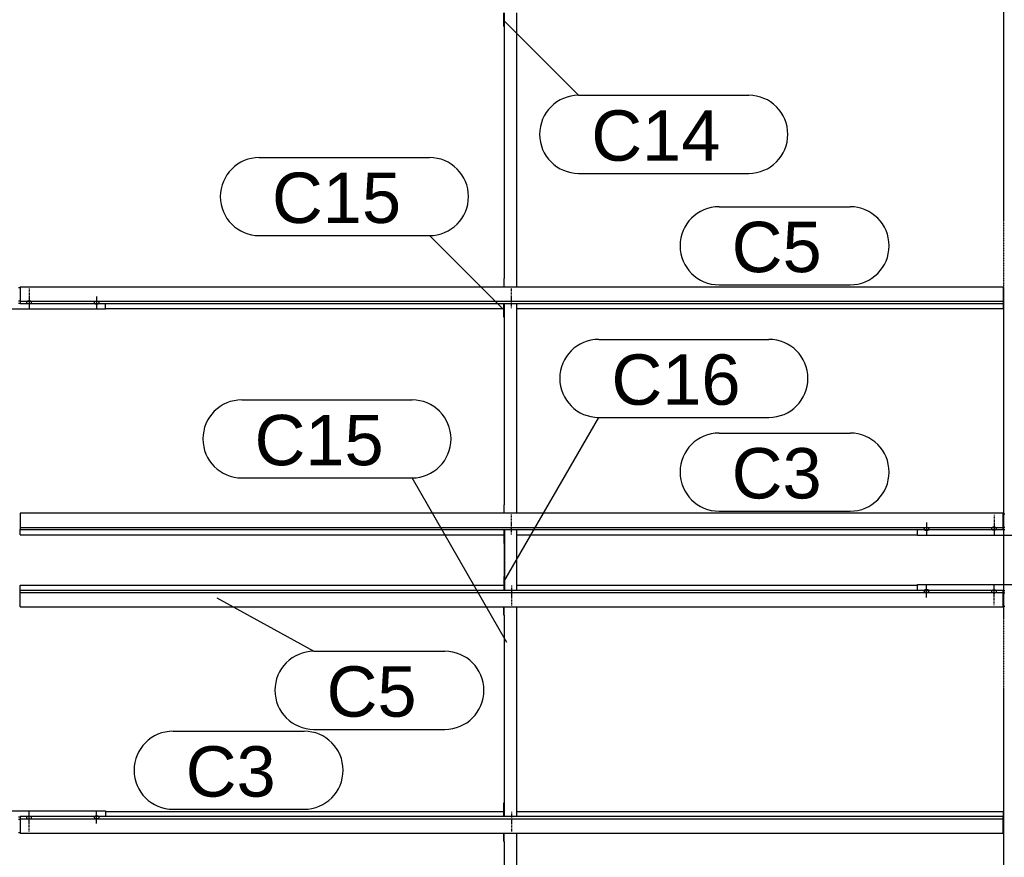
# Model space of a CAD drawing. Header units: millimetres. Extents: x -4888 to 73862, y -29046 to 15504.
# Tile 67 of 111: x 35001 to 38501, y 4238 to 7215. Entities that reach past the tile are written whole.
import ezdxf

# ---------------------------------------------------------------- set-up
doc = ezdxf.new("R2010")
doc.units = ezdxf.units.MM
doc.linetypes.add('DXK_LINE_DOT2', pattern=[3.9198, 1.9599, -1.9599])
doc.linetypes.add('DXK_LINE_DOT3', pattern=[5.9187, 2.979, -0.9799, 0.9799, -0.9799])
doc.styles.add('Arial', font='ARIAL.TTF', dxfattribs={"height": 0.2})

# ---------------------------------------------------------------- blocks, each defined once
blk = doc.blocks.new('Part-1953139-18620 - 1282')
at = {"color": 3, "linetype": 'Continuous'}
for p, q in [((36722, 7190.7), (36722, 7240.1)), ((36724, 7240.1), (36724, 6295)), ((36769, 6265.5), (36769, 7240.1)), ((36724, 7190.7), (36722, 7190.7)), ((36724, 6295), (36722, 6295)), ((36722, 6295), (36722, 6265.5)), ((36724, 6265.5), (36724, 6295))]:
    blk.add_line(p, q, dxfattribs=at)
blk = doc.blocks.new('GridLine-1953139-4952 - 1282')
at = {"color": 174, "linetype": 'DXK_LINE_DOT3'}
blk.add_line((38500, -1750), (38500, 12340), dxfattribs=at)
blk = doc.blocks.new('Bolt-1953139-17755 - 1282')
at = {"color": 5, "linetype": 'Continuous'}
for p, q in [((35035, 6230.6), (35035, 6188.3)), ((35026.2, 6211.8), (35026, 6211.3)), ((35026, 6211.3), (35026, 6210.9)), ((35026, 6210.9), (35026, 6210.4)), ((35026, 6210.4), (35026.2, 6209.9)), ((35026.4, 6212.3), (35026.2, 6211.8)), ((35026.2, 6209.9), (35026.4, 6209.5)), ((35026.7, 6212.7), (35026.4, 6212.3)), ((35026.4, 6209.5), (35026.7, 6209)), ((35027.1, 6213.1), (35026.7, 6212.7)), ((35026.7, 6209), (35027.1, 6208.6)), ((35027.5, 6213.5), (35027.1, 6213.1)), ((35027.1, 6208.6), (35027.5, 6208.2)), ((35028, 6213.9), (35027.5, 6213.5)), ((35027.5, 6208.2), (35028, 6207.8)), ((35028.6, 6214.3), (35028, 6213.9)), ((35028, 6207.8), (35028.6, 6207.5)), ((35029.3, 6214.6), (35028.6, 6214.3)), ((35028.6, 6207.5), (35029.3, 6207.2)), ((35030, 6214.9), (35029.3, 6214.6)), ((35029.3, 6207.2), (35030, 6206.9)), ((35030.8, 6215.1), (35030, 6214.9)), ((35030, 6206.9), (35030.8, 6206.7)), ((35031.6, 6215.3), (35030.8, 6215.1)), ((35030.8, 6206.7), (35031.6, 6206.4)), ((35032.4, 6215.5), (35031.6, 6215.3)), ((35031.6, 6206.4), (35032.4, 6206.3)), ((35033.2, 6215.6), (35032.4, 6215.5)), ((35032.4, 6206.3), (35033.2, 6206.2)), ((35034.1, 6215.6), (35033.2, 6215.6)), ((35033.2, 6206.2), (35034.1, 6206.1)), ((35035, 6215.7), (35034.1, 6215.6)), ((35034.1, 6206.1), (35035, 6206.1)), ((35035.9, 6215.6), (35035, 6215.7)), ((35035, 6206.1), (35035.9, 6206.1)), ((35036.8, 6215.6), (35035.9, 6215.6)), ((35035.9, 6206.1), (35036.8, 6206.2)), ((35037.6, 6215.5), (35036.8, 6215.6)), ((35036.8, 6206.2), (35037.6, 6206.3)), ((35038.4, 6215.3), (35037.6, 6215.5)), ((35037.6, 6206.3), (35038.4, 6206.4)), ((35039.2, 6215.1), (35038.4, 6215.3)), ((35038.4, 6206.4), (35039.2, 6206.7)), ((35040, 6214.9), (35039.2, 6215.1)), ((35039.2, 6206.7), (35040, 6206.9)), ((35040.7, 6214.6), (35040, 6214.9)), ((35040, 6206.9), (35040.7, 6207.2)), ((35041.4, 6214.3), (35040.7, 6214.6)), ((35040.7, 6207.2), (35041.4, 6207.5)), ((35042, 6213.9), (35041.4, 6214.3)), ((35041.4, 6207.5), (35042, 6207.8)), ((35042.5, 6213.5), (35042, 6213.9)), ((35042, 6207.8), (35042.5, 6208.2)), ((35042.9, 6213.1), (35042.5, 6213.5)), ((35042.5, 6208.2), (35042.9, 6208.6)), ((35043.3, 6212.7), (35042.9, 6213.1)), ((35042.9, 6208.6), (35043.3, 6209)), ((35043.6, 6212.3), (35043.3, 6212.7)), ((35043.3, 6209), (35043.6, 6209.5)), ((35043.8, 6211.8), (35043.6, 6212.3)), ((35043.6, 6209.5), (35043.8, 6209.9)), ((35044, 6211.3), (35043.8, 6211.8)), ((35043.8, 6209.9), (35044, 6210.4)), ((35044, 6210.9), (35044, 6211.3)), ((35044, 6210.4), (35044, 6210.9))]:
    blk.add_line(p, q, dxfattribs=at)
blk = doc.blocks.new('Part-1953139-17563 - 1282')
at = {"color": 3, "linetype": 'Continuous'}
for p, q in [((38497, 5458.8), (38503, 5458.8)), ((38193, 5381.8), (38193, 5402.9)), ((38497, 5412.2), (38503, 5412.2)), ((38497, 5403.7), (38503, 5403.7)), ((38807, 5381.8), (38807, 5402.9)), ((38807, 5381.8), (38193, 5381.8))]:
    blk.add_line(p, q, dxfattribs=at)
blk = doc.blocks.new('Part-1953139-17149 - 1282')
at = {"color": 3, "linetype": 'Continuous'}
for p, q in [((38497, 5461.2), (35003, 5461.2)), ((35003, 5461.2), (35003, 5402.9)), ((38497, 5402.9), (38497, 5461.2)), ((35003, 5410.4), (38497, 5410.4)), ((35003, 5402.9), (38497, 5402.9)), ((35003, 5384.2), (35003, 5402.9)), ((35003, 5384.2), (36722, 5384.2)), ((36769, 5384.2), (38193, 5384.2))]:
    blk.add_line(p, q, dxfattribs=at)
blk = doc.blocks.new('Bolt-1953139-18621 - 1282')
at = {"color": 5, "linetype": 'DXK_LINE_DOT2'}
blk.add_line((36750, 6220.2), (36750, 6262.5), dxfattribs=at)
blk = doc.blocks.new('Bolt-1953139-17567 - 1282')
at = {"color": 5, "linetype": 'DXK_LINE_DOT2'}
blk.add_line((38465, 5456.1), (38465, 5413.8), dxfattribs=at)
blk = doc.blocks.new('Part-1953139-17148 - 1282')
at = {"color": 3, "linetype": 'Continuous'}
for p, q in [((35003, 6265.5), (38497, 6265.5)), ((35003, 6265.5), (35003, 6207.2)), ((38497, 6265.5), (38497, 6207.2)), ((35003, 6214.7), (38497, 6214.7)), ((35003, 6207.2), (38497, 6207.2)), ((38497, 6207.2), (38497, 6188.5)), ((35307, 6188.5), (36722, 6188.5)), ((36769, 6188.5), (38497, 6188.5))]:
    blk.add_line(p, q, dxfattribs=at)
blk = doc.blocks.new('Bolt-1953139-18015 - 1282')
at = {"color": 5, "linetype": 'DXK_LINE_DOT2'}
blk.add_line((38465, 5133.9), (38465, 5176.2), dxfattribs=at)
blk = doc.blocks.new('Part-1953139-17141 - 1282')
at = {"color": 3, "linetype": 'Continuous'}
for p, q in [((35003, 4382.8), (35003, 4324.5)), ((38497, 4382.8), (35003, 4382.8)), ((35003, 4375.3), (38497, 4375.3)), ((35307, 4401.5), (36722, 4401.5)), ((36769, 4401.5), (38497, 4401.5)), ((38497, 4401.5), (38497, 4382.8)), ((38497, 4324.5), (38497, 4382.8)), ((35003, 4324.5), (38497, 4324.5))]:
    blk.add_line(p, q, dxfattribs=at)
blk = doc.blocks.new('Part-1953139-17142 - 1282')
at = {"color": 3, "linetype": 'Continuous'}
for p, q in [((35003, 5187.1), (35003, 5205.8)), ((35003, 5205.8), (36722, 5205.8)), ((35003, 5128.8), (35003, 5187.1)), ((38497, 5187.1), (35003, 5187.1)), ((36769, 5205.8), (38193, 5205.8)), ((38497, 5128.8), (38497, 5187.1)), ((35003, 5179.6), (38497, 5179.6)), ((35003, 5128.8), (38497, 5128.8))]:
    blk.add_line(p, q, dxfattribs=at)
blk = doc.blocks.new('Bolt-1953139-17566 - 1282')
at = {"color": 5, "linetype": 'Continuous'}
for p, q in [((38465, 5426.3), (38465, 5384)), ((38456.2, 5407.5), (38456, 5407.1)), ((38456, 5407.1), (38456, 5406.6)), ((38456, 5406.6), (38456, 5406.1)), ((38456, 5406.1), (38456.2, 5405.7)), ((38456.4, 5408), (38456.2, 5407.5)), ((38456.2, 5405.7), (38456.4, 5405.2)), ((38456.7, 5408.4), (38456.4, 5408)), ((38456.4, 5405.2), (38456.7, 5404.8)), ((38457.1, 5408.9), (38456.7, 5408.4)), ((38456.7, 5404.8), (38457.1, 5404.3)), ((38457.5, 5409.3), (38457.1, 5408.9)), ((38457.1, 5404.3), (38457.5, 5403.9)), ((38458, 5409.6), (38457.5, 5409.3)), ((38457.5, 5403.9), (38458, 5403.6)), ((38458.6, 5410), (38458, 5409.6)), ((38458, 5403.6), (38458.6, 5403.2)), ((38459.3, 5410.3), (38458.6, 5410)), ((38458.6, 5403.2), (38459.3, 5402.9)), ((38460, 5410.6), (38459.3, 5410.3)), ((38459.3, 5402.9), (38460, 5402.6)), ((38460.8, 5410.8), (38460, 5410.6)), ((38460, 5402.6), (38460.8, 5402.4)), ((38461.6, 5411), (38460.8, 5410.8)), ((38460.8, 5402.4), (38461.6, 5402.2)), ((38462.4, 5411.2), (38461.6, 5411)), ((38461.6, 5402.2), (38462.4, 5402)), ((38463.2, 5411.3), (38462.4, 5411.2)), ((38462.4, 5402), (38463.2, 5401.9)), ((38464.1, 5411.4), (38463.2, 5411.3)), ((38463.2, 5401.9), (38464.1, 5401.8)), ((38465, 5411.4), (38464.1, 5411.4)), ((38464.1, 5401.8), (38465, 5401.8)), ((38465.9, 5411.4), (38465, 5411.4)), ((38465, 5401.8), (38465.9, 5401.8)), ((38466.8, 5411.3), (38465.9, 5411.4)), ((38465.9, 5401.8), (38466.8, 5401.9)), ((38467.6, 5411.2), (38466.8, 5411.3)), ((38466.8, 5401.9), (38467.6, 5402)), ((38468.4, 5411), (38467.6, 5411.2)), ((38467.6, 5402), (38468.4, 5402.2)), ((38469.2, 5410.8), (38468.4, 5411)), ((38468.4, 5402.2), (38469.2, 5402.4)), ((38470, 5410.6), (38469.2, 5410.8)), ((38469.2, 5402.4), (38470, 5402.6)), ((38470.7, 5410.3), (38470, 5410.6)), ((38470, 5402.6), (38470.7, 5402.9)), ((38471.4, 5410), (38470.7, 5410.3)), ((38470.7, 5402.9), (38471.4, 5403.2)), ((38472, 5409.6), (38471.4, 5410)), ((38471.4, 5403.2), (38472, 5403.6)), ((38472.5, 5409.3), (38472, 5409.6)), ((38472, 5403.6), (38472.5, 5403.9)), ((38472.9, 5408.9), (38472.5, 5409.3)), ((38472.5, 5403.9), (38472.9, 5404.3)), ((38473.3, 5408.4), (38472.9, 5408.9)), ((38472.9, 5404.3), (38473.3, 5404.8)), ((38473.6, 5408), (38473.3, 5408.4)), ((38473.3, 5404.8), (38473.6, 5405.2)), ((38473.8, 5407.5), (38473.6, 5408)), ((38473.6, 5405.2), (38473.8, 5405.7)), ((38474, 5407.1), (38473.8, 5407.5)), ((38473.8, 5405.7), (38474, 5406.1)), ((38474, 5406.6), (38474, 5407.1)), ((38474, 5406.1), (38474, 5406.6))]:
    blk.add_line(p, q, dxfattribs=at)
blk = doc.blocks.new('Bolt-1953139-18014 - 1282')
at = {"color": 5, "linetype": 'Continuous'}
for p, q in [((38456.2, 5184.3), (38456, 5183.9)), ((38456, 5183.9), (38456, 5183.4)), ((38456, 5183.4), (38456, 5182.9)), ((38456, 5182.9), (38456.2, 5182.5)), ((38456.4, 5184.8), (38456.2, 5184.3)), ((38456.2, 5182.5), (38456.4, 5182)), ((38456.7, 5185.2), (38456.4, 5184.8)), ((38456.4, 5182), (38456.7, 5181.6)), ((38457.1, 5185.7), (38456.7, 5185.2)), ((38456.7, 5181.6), (38457.1, 5181.1)), ((38457.5, 5186.1), (38457.1, 5185.7)), ((38457.1, 5181.1), (38457.5, 5180.7)), ((38458, 5186.4), (38457.5, 5186.1)), ((38457.5, 5180.7), (38458, 5180.4)), ((38458.6, 5186.8), (38458, 5186.4)), ((38458, 5180.4), (38458.6, 5180)), ((38459.3, 5187.1), (38458.6, 5186.8)), ((38458.6, 5180), (38459.3, 5179.7)), ((38460, 5187.4), (38459.3, 5187.1)), ((38460.8, 5187.6), (38460, 5187.4)), ((38461.6, 5187.8), (38460.8, 5187.6)), ((38462.4, 5188), (38461.6, 5187.8)), ((38463.2, 5188.1), (38462.4, 5188)), ((38464.1, 5188.2), (38463.2, 5188.1)), ((38465, 5188.2), (38464.1, 5188.2)), ((38465, 5163.7), (38465, 5206)), ((38465.9, 5188.2), (38465, 5188.2)), ((38466.8, 5188.1), (38465.9, 5188.2)), ((38467.6, 5188), (38466.8, 5188.1)), ((38468.4, 5187.8), (38467.6, 5188)), ((38469.2, 5187.6), (38468.4, 5187.8)), ((38470, 5187.4), (38469.2, 5187.6)), ((38470.7, 5187.1), (38470, 5187.4)), ((38471.4, 5186.8), (38470.7, 5187.1)), ((38470.7, 5179.7), (38471.4, 5180)), ((38472, 5186.4), (38471.4, 5186.8)), ((38471.4, 5180), (38472, 5180.4)), ((38472.5, 5186.1), (38472, 5186.4)), ((38472, 5180.4), (38472.5, 5180.7)), ((38472.9, 5185.7), (38472.5, 5186.1)), ((38472.5, 5180.7), (38472.9, 5181.1)), ((38473.3, 5185.2), (38472.9, 5185.7)), ((38472.9, 5181.1), (38473.3, 5181.6)), ((38473.6, 5184.8), (38473.3, 5185.2)), ((38473.3, 5181.6), (38473.6, 5182)), ((38473.8, 5184.3), (38473.6, 5184.8)), ((38473.6, 5182), (38473.8, 5182.5)), ((38474, 5183.9), (38473.8, 5184.3)), ((38473.8, 5182.5), (38474, 5182.9)), ((38474, 5183.4), (38474, 5183.9)), ((38474, 5182.9), (38474, 5183.4)), ((38459.3, 5179.7), (38460, 5179.4)), ((38460, 5179.4), (38460.8, 5179.2)), ((38460.8, 5179.2), (38461.6, 5179)), ((38461.6, 5179), (38462.4, 5178.8)), ((38462.4, 5178.8), (38463.2, 5178.7)), ((38463.2, 5178.7), (38464.1, 5178.6)), ((38464.1, 5178.6), (38465, 5178.6)), ((38465, 5178.6), (38465.9, 5178.6)), ((38465.9, 5178.6), (38466.8, 5178.7)), ((38466.8, 5178.7), (38467.6, 5178.8)), ((38467.6, 5178.8), (38468.4, 5179)), ((38468.4, 5179), (38469.2, 5179.2)), ((38469.2, 5179.2), (38470, 5179.4)), ((38470, 5179.4), (38470.7, 5179.7))]:
    blk.add_line(p, q, dxfattribs=at)
blk = doc.blocks.new('Bolt-1953139-17988 - 1282')
at = {"color": 5, "linetype": 'Continuous'}
for p, q in [((35266.2, 4381.4), (35266, 4380.9)), ((35266, 4380.9), (35266, 4380.5)), ((35266, 4380.5), (35266, 4380)), ((35266, 4380), (35266.2, 4379.5)), ((35266.4, 4381.9), (35266.2, 4381.4)), ((35266.2, 4379.5), (35266.4, 4379.1)), ((35266.7, 4382.3), (35266.4, 4381.9)), ((35266.4, 4379.1), (35266.7, 4378.6)), ((35267.1, 4382.7), (35266.7, 4382.3)), ((35266.7, 4378.6), (35267.1, 4378.2)), ((35267.5, 4383.1), (35267.1, 4382.7)), ((35267.1, 4378.2), (35267.5, 4377.8)), ((35268, 4383.5), (35267.5, 4383.1)), ((35267.5, 4377.8), (35268, 4377.4)), ((35268.6, 4383.9), (35268, 4383.5)), ((35268, 4377.4), (35268.6, 4377.1)), ((35269.3, 4384.2), (35268.6, 4383.9)), ((35268.6, 4377.1), (35269.3, 4376.8)), ((35270, 4384.5), (35269.3, 4384.2)), ((35269.3, 4376.8), (35270, 4376.5)), ((35270.8, 4384.7), (35270, 4384.5)), ((35270, 4376.5), (35270.8, 4376.3)), ((35271.6, 4384.9), (35270.8, 4384.7)), ((35270.8, 4376.3), (35271.6, 4376.1)), ((35272.4, 4385.1), (35271.6, 4384.9)), ((35271.6, 4376.1), (35272.4, 4375.9)), ((35273.2, 4385.2), (35272.4, 4385.1)), ((35272.4, 4375.9), (35273.2, 4375.8)), ((35274.1, 4385.2), (35273.2, 4385.2)), ((35273.2, 4375.8), (35274.1, 4375.7)), ((35275, 4385.3), (35274.1, 4385.2)), ((35274.1, 4375.7), (35275, 4375.7)), ((35275, 4358), (35275, 4400.3)), ((35275.9, 4385.2), (35275, 4385.3)), ((35275, 4375.7), (35275.9, 4375.7)), ((35276.8, 4385.2), (35275.9, 4385.2)), ((35275.9, 4375.7), (35276.8, 4375.8)), ((35277.6, 4385.1), (35276.8, 4385.2)), ((35276.8, 4375.8), (35277.6, 4375.9)), ((35278.4, 4384.9), (35277.6, 4385.1)), ((35277.6, 4375.9), (35278.4, 4376.1)), ((35279.2, 4384.7), (35278.4, 4384.9)), ((35278.4, 4376.1), (35279.2, 4376.3)), ((35280, 4384.5), (35279.2, 4384.7)), ((35279.2, 4376.3), (35280, 4376.5)), ((35280.7, 4384.2), (35280, 4384.5)), ((35280, 4376.5), (35280.7, 4376.8)), ((35281.4, 4383.9), (35280.7, 4384.2)), ((35280.7, 4376.8), (35281.4, 4377.1)), ((35282, 4383.5), (35281.4, 4383.9)), ((35281.4, 4377.1), (35282, 4377.4)), ((35282.5, 4383.1), (35282, 4383.5)), ((35282, 4377.4), (35282.5, 4377.8)), ((35282.9, 4382.7), (35282.5, 4383.1)), ((35282.5, 4377.8), (35282.9, 4378.2)), ((35283.3, 4382.3), (35282.9, 4382.7)), ((35282.9, 4378.2), (35283.3, 4378.6)), ((35283.6, 4381.9), (35283.3, 4382.3)), ((35283.3, 4378.6), (35283.6, 4379.1)), ((35283.8, 4381.4), (35283.6, 4381.9)), ((35283.6, 4379.1), (35283.8, 4379.5)), ((35284, 4380.9), (35283.8, 4381.4)), ((35283.8, 4379.5), (35284, 4380)), ((35284, 4380.5), (35284, 4380.9)), ((35284, 4380), (35284, 4380.5))]:
    blk.add_line(p, q, dxfattribs=at)
blk = doc.blocks.new('Bolt-1953139-17569 - 1282')
at = {"color": 5, "linetype": 'Continuous'}
for p, q in [((38225, 5427.8), (38225, 5385.4)), ((38216.2, 5406.2), (38216, 5405.7)), ((38216, 5405.7), (38216, 5405.2)), ((38216, 5405.2), (38216, 5404.8)), ((38216, 5404.8), (38216.2, 5404.3)), ((38216.4, 5406.6), (38216.2, 5406.2)), ((38216.2, 5404.3), (38216.4, 5403.9)), ((38216.7, 5407.1), (38216.4, 5406.6)), ((38216.4, 5403.9), (38216.7, 5403.4)), ((38217.1, 5407.5), (38216.7, 5407.1)), ((38216.7, 5403.4), (38217.1, 5403)), ((38217.5, 5407.9), (38217.1, 5407.5)), ((38217.1, 5403), (38217.5, 5402.6)), ((38218, 5408.3), (38217.5, 5407.9)), ((38217.5, 5402.6), (38218, 5402.2)), ((38218.6, 5408.6), (38218, 5408.3)), ((38218, 5402.2), (38218.6, 5401.9)), ((38219.3, 5408.9), (38218.6, 5408.6)), ((38218.6, 5401.9), (38219.3, 5401.5)), ((38220, 5409.2), (38219.3, 5408.9)), ((38219.3, 5401.5), (38220, 5401.3)), ((38220.8, 5409.5), (38220, 5409.2)), ((38220, 5401.3), (38220.8, 5401)), ((38221.6, 5409.7), (38220.8, 5409.5)), ((38220.8, 5401), (38221.6, 5400.8)), ((38222.4, 5409.8), (38221.6, 5409.7)), ((38221.6, 5400.8), (38222.4, 5400.7)), ((38223.2, 5409.9), (38222.4, 5409.8)), ((38222.4, 5400.7), (38223.2, 5400.5)), ((38224.1, 5410), (38223.2, 5409.9)), ((38223.2, 5400.5), (38224.1, 5400.5)), ((38225, 5410), (38224.1, 5410)), ((38224.1, 5400.5), (38225, 5400.5)), ((38225.9, 5410), (38225, 5410)), ((38225, 5400.5), (38225.9, 5400.5)), ((38226.8, 5409.9), (38225.9, 5410)), ((38225.9, 5400.5), (38226.8, 5400.5)), ((38227.6, 5409.8), (38226.8, 5409.9)), ((38226.8, 5400.5), (38227.6, 5400.7)), ((38228.4, 5409.7), (38227.6, 5409.8)), ((38227.6, 5400.7), (38228.4, 5400.8)), ((38229.2, 5409.5), (38228.4, 5409.7)), ((38228.4, 5400.8), (38229.2, 5401)), ((38230, 5409.2), (38229.2, 5409.5)), ((38229.2, 5401), (38230, 5401.3)), ((38230.7, 5408.9), (38230, 5409.2)), ((38230, 5401.3), (38230.7, 5401.5)), ((38231.4, 5408.6), (38230.7, 5408.9)), ((38230.7, 5401.5), (38231.4, 5401.9)), ((38232, 5408.3), (38231.4, 5408.6)), ((38231.4, 5401.9), (38232, 5402.2)), ((38232.5, 5407.9), (38232, 5408.3)), ((38232, 5402.2), (38232.5, 5402.6)), ((38232.9, 5407.5), (38232.5, 5407.9)), ((38232.5, 5402.6), (38232.9, 5403)), ((38233.3, 5407.1), (38232.9, 5407.5)), ((38232.9, 5403), (38233.3, 5403.4)), ((38233.6, 5406.6), (38233.3, 5407.1)), ((38233.3, 5403.4), (38233.6, 5403.9)), ((38233.8, 5406.2), (38233.6, 5406.6)), ((38233.6, 5403.9), (38233.8, 5404.3)), ((38234, 5405.7), (38233.8, 5406.2)), ((38233.8, 5404.3), (38234, 5404.8)), ((38234, 5405.2), (38234, 5405.7)), ((38234, 5404.8), (38234, 5405.2))]:
    blk.add_line(p, q, dxfattribs=at)
blk = doc.blocks.new('Bolt-1953139-18605 - 1282')
at = {"color": 5, "linetype": 'DXK_LINE_DOT2'}
blk.add_line((36750, 5203.9), (36750, 5161.6), dxfattribs=at)
blk = doc.blocks.new('Part-1953139-18603 - 1282')
at = {"color": 3, "linetype": 'Continuous'}
for p, q in [((36722, 5099.2), (36722, 5128.8)), ((36724, 5099.2), (36724, 5128.8)), ((36769, 4382.8), (36769, 5128.8)), ((36722, 5099.2), (36724, 5099.2)), ((36724, 5099.2), (36724, 4382.8)), ((36722, 4382.8), (36722, 4432.1)), ((36722, 4432.1), (36724, 4432.1))]:
    blk.add_line(p, q, dxfattribs=at)
blk = doc.blocks.new('Part-1953139-17752 - 1282')
at = {"color": 3, "linetype": 'Continuous'}
for p, q in [((34997, 6263), (35003, 6263)), ((34693, 6186.1), (34693, 6207.2)), ((34997, 6216.5), (35003, 6216.5)), ((34997, 6208), (35003, 6208)), ((35307, 6186.1), (35307, 6207.2)), ((35307, 6186.1), (34693, 6186.1))]:
    blk.add_line(p, q, dxfattribs=at)
blk = doc.blocks.new('Bolt-1953139-17756 - 1282')
at = {"color": 5, "linetype": 'DXK_LINE_DOT2'}
blk.add_line((35035, 6260.4), (35035, 6218.1), dxfattribs=at)
blk = doc.blocks.new('Bolt-1953139-17758 - 1282')
at = {"color": 5, "linetype": 'Continuous'}
for p, q in [((35275, 6232), (35275, 6189.7)), ((35266.2, 6210.5), (35266, 6210)), ((35266, 6210), (35266, 6209.5)), ((35266, 6209.5), (35266, 6209.1)), ((35266, 6209.1), (35266.2, 6208.6)), ((35266.4, 6210.9), (35266.2, 6210.5)), ((35266.2, 6208.6), (35266.4, 6208.1)), ((35266.7, 6211.4), (35266.4, 6210.9)), ((35266.4, 6208.1), (35266.7, 6207.7)), ((35267.1, 6211.8), (35266.7, 6211.4)), ((35266.7, 6207.7), (35267.1, 6207.3)), ((35267.5, 6212.2), (35267.1, 6211.8)), ((35267.1, 6207.3), (35267.5, 6206.9)), ((35268, 6212.6), (35267.5, 6212.2)), ((35267.5, 6206.9), (35268, 6206.5)), ((35268.6, 6212.9), (35268, 6212.6)), ((35268, 6206.5), (35268.6, 6206.1)), ((35269.3, 6213.2), (35268.6, 6212.9)), ((35268.6, 6206.1), (35269.3, 6205.8)), ((35270, 6213.5), (35269.3, 6213.2)), ((35269.3, 6205.8), (35270, 6205.5)), ((35270.8, 6213.7), (35270, 6213.5)), ((35270, 6205.5), (35270.8, 6205.3)), ((35271.6, 6213.9), (35270.8, 6213.7)), ((35270.8, 6205.3), (35271.6, 6205.1)), ((35272.4, 6214.1), (35271.6, 6213.9)), ((35271.6, 6205.1), (35272.4, 6204.9)), ((35273.2, 6214.2), (35272.4, 6214.1)), ((35272.4, 6204.9), (35273.2, 6204.8)), ((35274.1, 6214.3), (35273.2, 6214.2)), ((35273.2, 6204.8), (35274.1, 6204.8)), ((35275, 6214.3), (35274.1, 6214.3)), ((35274.1, 6204.8), (35275, 6204.7)), ((35275.9, 6214.3), (35275, 6214.3)), ((35275, 6204.7), (35275.9, 6204.8)), ((35276.8, 6214.2), (35275.9, 6214.3)), ((35275.9, 6204.8), (35276.8, 6204.8)), ((35277.6, 6214.1), (35276.8, 6214.2)), ((35276.8, 6204.8), (35277.6, 6204.9)), ((35278.4, 6213.9), (35277.6, 6214.1)), ((35277.6, 6204.9), (35278.4, 6205.1)), ((35279.2, 6213.7), (35278.4, 6213.9)), ((35278.4, 6205.1), (35279.2, 6205.3)), ((35280, 6213.5), (35279.2, 6213.7)), ((35279.2, 6205.3), (35280, 6205.5)), ((35280.7, 6213.2), (35280, 6213.5)), ((35280, 6205.5), (35280.7, 6205.8)), ((35281.4, 6212.9), (35280.7, 6213.2)), ((35280.7, 6205.8), (35281.4, 6206.1)), ((35282, 6212.6), (35281.4, 6212.9)), ((35281.4, 6206.1), (35282, 6206.5)), ((35282.5, 6212.2), (35282, 6212.6)), ((35282, 6206.5), (35282.5, 6206.9)), ((35282.9, 6211.8), (35282.5, 6212.2)), ((35282.5, 6206.9), (35282.9, 6207.3)), ((35283.3, 6211.4), (35282.9, 6211.8)), ((35282.9, 6207.3), (35283.3, 6207.7)), ((35283.6, 6210.9), (35283.3, 6211.4)), ((35283.3, 6207.7), (35283.6, 6208.1)), ((35283.8, 6210.5), (35283.6, 6210.9)), ((35283.6, 6208.1), (35283.8, 6208.6)), ((35284, 6210), (35283.8, 6210.5)), ((35283.8, 6208.6), (35284, 6209.1)), ((35284, 6209.5), (35284, 6210)), ((35284, 6209.1), (35284, 6209.5))]:
    blk.add_line(p, q, dxfattribs=at)
blk = doc.blocks.new('Bolt-1953139-18017 - 1282')
at = {"color": 5, "linetype": 'Continuous'}
for p, q in [((38216.2, 5185.7), (38216, 5185.2)), ((38216, 5185.2), (38216, 5184.8)), ((38216, 5184.8), (38216, 5184.3)), ((38216, 5184.3), (38216.2, 5183.8)), ((38216.4, 5186.1), (38216.2, 5185.7)), ((38216.2, 5183.8), (38216.4, 5183.4)), ((38216.7, 5186.6), (38216.4, 5186.1)), ((38216.4, 5183.4), (38216.7, 5182.9)), ((38217.1, 5187), (38216.7, 5186.6)), ((38216.7, 5182.9), (38217.1, 5182.5)), ((38217.5, 5187.4), (38217.1, 5187)), ((38217.1, 5182.5), (38217.5, 5182.1)), ((38218, 5187.8), (38217.5, 5187.4)), ((38217.5, 5182.1), (38218, 5181.7)), ((38218.6, 5188.1), (38218, 5187.8)), ((38218, 5181.7), (38218.6, 5181.4)), ((38219.3, 5188.5), (38218.6, 5188.1)), ((38218.6, 5181.4), (38219.3, 5181.1)), ((38220, 5188.7), (38219.3, 5188.5)), ((38219.3, 5181.1), (38220, 5180.8)), ((38220.8, 5189), (38220, 5188.7)), ((38220, 5180.8), (38220.8, 5180.5)), ((38221.6, 5189.2), (38220.8, 5189)), ((38220.8, 5180.5), (38221.6, 5180.3)), ((38222.4, 5189.3), (38221.6, 5189.2)), ((38221.6, 5180.3), (38222.4, 5180.2)), ((38223.2, 5189.5), (38222.4, 5189.3)), ((38222.4, 5180.2), (38223.2, 5180.1)), ((38224.1, 5189.5), (38223.2, 5189.5)), ((38223.2, 5180.1), (38224.1, 5180)), ((38225, 5189.5), (38224.1, 5189.5)), ((38225, 5162.2), (38225, 5204.6)), ((38225.9, 5189.5), (38225, 5189.5)), ((38226.8, 5189.5), (38225.9, 5189.5)), ((38225.9, 5180), (38226.8, 5180.1)), ((38227.6, 5189.3), (38226.8, 5189.5)), ((38226.8, 5180.1), (38227.6, 5180.2)), ((38228.4, 5189.2), (38227.6, 5189.3)), ((38227.6, 5180.2), (38228.4, 5180.3)), ((38229.2, 5189), (38228.4, 5189.2)), ((38228.4, 5180.3), (38229.2, 5180.5)), ((38230, 5188.7), (38229.2, 5189)), ((38229.2, 5180.5), (38230, 5180.8)), ((38230.7, 5188.5), (38230, 5188.7)), ((38230, 5180.8), (38230.7, 5181.1)), ((38231.4, 5188.1), (38230.7, 5188.5)), ((38230.7, 5181.1), (38231.4, 5181.4)), ((38232, 5187.8), (38231.4, 5188.1)), ((38231.4, 5181.4), (38232, 5181.7)), ((38232.5, 5187.4), (38232, 5187.8)), ((38232, 5181.7), (38232.5, 5182.1)), ((38232.9, 5187), (38232.5, 5187.4)), ((38232.5, 5182.1), (38232.9, 5182.5)), ((38233.3, 5186.6), (38232.9, 5187)), ((38232.9, 5182.5), (38233.3, 5182.9)), ((38233.6, 5186.1), (38233.3, 5186.6)), ((38233.3, 5182.9), (38233.6, 5183.4)), ((38233.8, 5185.7), (38233.6, 5186.1)), ((38233.6, 5183.4), (38233.8, 5183.8)), ((38234, 5185.2), (38233.8, 5185.7)), ((38233.8, 5183.8), (38234, 5184.3)), ((38234, 5184.8), (38234, 5185.2)), ((38234, 5184.3), (38234, 5184.8)), ((38224.1, 5180), (38225, 5180)), ((38225, 5180), (38225.9, 5180))]:
    blk.add_line(p, q, dxfattribs=at)
blk = doc.blocks.new('Part-1953139-18600 - 1282')
at = {"color": 3, "linetype": 'Continuous'}
for p, q in [((36722, 4295), (36722, 4324.5)), ((36724, 4295), (36724, 4324.5)), ((36769, 3349.9), (36769, 4324.5)), ((36722, 4295), (36724, 4295)), ((36724, 4295), (36724, 3349.9)), ((36722, 3349.9), (36722, 3399.3)), ((36722, 3399.3), (36724, 3399.3))]:
    blk.add_line(p, q, dxfattribs=at)
blk = doc.blocks.new('Bolt-1953139-17985 - 1282')
at = {"color": 5, "linetype": 'DXK_LINE_DOT2'}
blk.add_line((35035, 4329.6), (35035, 4371.9), dxfattribs=at)
blk = doc.blocks.new('Part-1953139-17983 - 1282')
at = {"color": 3, "linetype": 'Continuous'}
for p, q in [((34693, 4382.8), (34693, 4403.9)), ((34693, 4403.9), (35307, 4403.9)), ((34997, 4382), (35003, 4382)), ((35307, 4403.9), (35307, 4382.8)), ((34997, 4373.5), (35003, 4373.5)), ((34997, 4327), (35003, 4327))]:
    blk.add_line(p, q, dxfattribs=at)
blk = doc.blocks.new('Bolt-1953139-17984 - 1282')
at = {"color": 5, "linetype": 'Continuous'}
for p, q in [((35026.2, 4380.1), (35026, 4379.6)), ((35026, 4379.6), (35026, 4379.1)), ((35026, 4379.1), (35026, 4378.7)), ((35026, 4378.7), (35026.2, 4378.2)), ((35026.4, 4380.5), (35026.2, 4380.1)), ((35026.2, 4378.2), (35026.4, 4377.7)), ((35026.7, 4381), (35026.4, 4380.5)), ((35026.4, 4377.7), (35026.7, 4377.3)), ((35027.1, 4381.4), (35026.7, 4381)), ((35026.7, 4377.3), (35027.1, 4376.9)), ((35027.5, 4381.8), (35027.1, 4381.4)), ((35027.1, 4376.9), (35027.5, 4376.5)), ((35028, 4382.2), (35027.5, 4381.8)), ((35027.5, 4376.5), (35028, 4376.1)), ((35028.6, 4382.5), (35028, 4382.2)), ((35028, 4376.1), (35028.6, 4375.7)), ((35029.3, 4382.8), (35028.6, 4382.5)), ((35028.6, 4375.7), (35029.3, 4375.4)), ((35030, 4383.1), (35029.3, 4382.8)), ((35029.3, 4375.4), (35030, 4375.1)), ((35030.8, 4383.3), (35030, 4383.1)), ((35030, 4375.1), (35030.8, 4374.9)), ((35031.6, 4383.6), (35030.8, 4383.3)), ((35032.4, 4383.7), (35031.6, 4383.6)), ((35033.2, 4383.8), (35032.4, 4383.7)), ((35034.1, 4383.9), (35033.2, 4383.8)), ((35035, 4383.9), (35034.1, 4383.9)), ((35035, 4359.4), (35035, 4401.7)), ((35035.9, 4383.9), (35035, 4383.9)), ((35036.8, 4383.8), (35035.9, 4383.9)), ((35037.6, 4383.7), (35036.8, 4383.8)), ((35038.4, 4383.6), (35037.6, 4383.7)), ((35039.2, 4383.3), (35038.4, 4383.6)), ((35040, 4383.1), (35039.2, 4383.3)), ((35039.2, 4374.9), (35040, 4375.1)), ((35040.7, 4382.8), (35040, 4383.1)), ((35040, 4375.1), (35040.7, 4375.4)), ((35041.4, 4382.5), (35040.7, 4382.8)), ((35040.7, 4375.4), (35041.4, 4375.7)), ((35042, 4382.2), (35041.4, 4382.5)), ((35041.4, 4375.7), (35042, 4376.1)), ((35042.5, 4381.8), (35042, 4382.2)), ((35042, 4376.1), (35042.5, 4376.5)), ((35042.9, 4381.4), (35042.5, 4381.8)), ((35042.5, 4376.5), (35042.9, 4376.9)), ((35043.3, 4381), (35042.9, 4381.4)), ((35042.9, 4376.9), (35043.3, 4377.3)), ((35043.6, 4380.5), (35043.3, 4381)), ((35043.3, 4377.3), (35043.6, 4377.7)), ((35043.8, 4380.1), (35043.6, 4380.5)), ((35043.6, 4377.7), (35043.8, 4378.2)), ((35044, 4379.6), (35043.8, 4380.1)), ((35043.8, 4378.2), (35044, 4378.7)), ((35044, 4379.1), (35044, 4379.6)), ((35044, 4378.7), (35044, 4379.1)), ((35030.8, 4374.9), (35031.6, 4374.7)), ((35031.6, 4374.7), (35032.4, 4374.5)), ((35032.4, 4374.5), (35033.2, 4374.4)), ((35033.2, 4374.4), (35034.1, 4374.4)), ((35034.1, 4374.4), (35035, 4374.3)), ((35035, 4374.3), (35035.9, 4374.4)), ((35035.9, 4374.4), (35036.8, 4374.4)), ((35036.8, 4374.4), (35037.6, 4374.5)), ((35037.6, 4374.5), (35038.4, 4374.7)), ((35038.4, 4374.7), (35039.2, 4374.9))]:
    blk.add_line(p, q, dxfattribs=at)
blk = doc.blocks.new('Part-1953139-18011 - 1282')
at = {"color": 3, "linetype": 'Continuous'}
for p, q in [((38193, 5187.1), (38193, 5208.2)), ((38193, 5208.2), (38807, 5208.2)), ((38497, 5186.3), (38503, 5186.3)), ((38807, 5208.2), (38807, 5187.1)), ((38497, 5177.8), (38503, 5177.8)), ((38497, 5131.2), (38503, 5131.2))]:
    blk.add_line(p, q, dxfattribs=at)
blk = doc.blocks.new('Bolt-1953139-18601 - 1282')
at = {"color": 5, "linetype": 'DXK_LINE_DOT2'}
blk.add_line((36750, 4369.8), (36750, 4327.5), dxfattribs=at)
blk = doc.blocks.new('Bolt-1953139-18602 - 1282')
at = {"color": 5, "linetype": 'DXK_LINE_DOT2'}
blk.add_line((36750, 4399.6), (36750, 4357.3), dxfattribs=at)
blk = doc.blocks.new('Bolt-1953139-18604 - 1282')
at = {"color": 5, "linetype": 'DXK_LINE_DOT2'}
blk.add_line((36750, 5174.1), (36750, 5131.8), dxfattribs=at)
blk = doc.blocks.new('Bolt-1953139-18622 - 1282')
at = {"color": 5, "linetype": 'DXK_LINE_DOT2'}
blk.add_line((36750, 6190.4), (36750, 6232.7), dxfattribs=at)
blk = doc.blocks.new('Part-1953139-18623 - 1282')
at = {"color": 3, "linetype": 'Continuous'}
for p, q in [((36722, 6157.9), (36722, 6207.2)), ((36724, 6207.2), (36724, 5490.8)), ((36769, 5461.2), (36769, 6207.2)), ((36724, 6157.9), (36722, 6157.9)), ((36724, 5490.8), (36722, 5490.8)), ((36722, 5490.8), (36722, 5461.2)), ((36724, 5461.2), (36724, 5490.8))]:
    blk.add_line(p, q, dxfattribs=at)
blk = doc.blocks.new('Bolt-1953139-18624 - 1282')
at = {"color": 5, "linetype": 'DXK_LINE_DOT2'}
blk.add_line((36750, 5415.9), (36750, 5458.2), dxfattribs=at)
blk = doc.blocks.new('Bolt-1953139-18625 - 1282')
at = {"color": 5, "linetype": 'DXK_LINE_DOT2'}
blk.add_line((36750, 5386.1), (36750, 5428.4), dxfattribs=at)
blk = doc.blocks.new('Part-1953139-18916 - 1282')
at = {"color": 3, "linetype": 'Continuous'}
for p, q in [((36722, 5402.9), (36722, 5353.6)), ((36724, 5402.9), (36724, 5193.4)), ((36726, 5187.1), (36726, 5402.9)), ((36769, 5187.1), (36769, 5402.9)), ((36722, 5353.6), (36724, 5353.6)), ((36724, 5236.4), (36722, 5236.4)), ((36722, 5236.4), (36722, 5187.1)), ((36724, 5187.1), (36724, 5193.4))]:
    blk.add_line(p, q, dxfattribs=at)
blk = doc.blocks.new('Mark-1953139-19317 - 1282')
at = {"color": 136, "linetype": 'Continuous'}
for p, q in [((37487.5, 5746.2), (37953.2, 5746.2)), ((37487.5, 5468.7), (37953.2, 5468.7))]:
    blk.add_line(p, q, dxfattribs=at)
for centre, radius, start, end in [((37487.5, 5607.4), 138.7, 90, 270), ((37953.2, 5607.4), 138.8, 270, 90)]:
    blk.add_arc(centre, radius, start, end, dxfattribs=at)
at = {"color": 0}
blk.add_wipeout([(37852, 5513.7), (37852, 5701.2), (37532.5, 5701.2), (37532.5, 5513.7)], dxfattribs=at)
blk.add_wipeout([(37852, 5513.7), (37852, 5701.2), (37532.5, 5701.2), (37532.5, 5513.7)], dxfattribs=at)
at = {"color": 2, "style": 'Arial'}
blk.add_text('C3', height=179.08, dxfattribs=at).set_placement((37532.5, 5513.7))
blk = doc.blocks.new('Mark-1953139-19788 - 1282')
at = {"color": 136, "linetype": 'Continuous'}
for p, q in [((37060, 6079.2), (37664.7, 6079.2)), ((36722.5, 5217.2), (37060, 5801.7)), ((37060, 5801.7), (37664.7, 5801.7))]:
    blk.add_line(p, q, dxfattribs=at)
for centre, start, end in [((37060, 5940.5), 90, 270), ((37664.7, 5940.5), 270, 90)]:
    blk.add_arc(centre, 138.7, start, end, dxfattribs=at)
at = {"color": 0}
blk.add_wipeout([(37563.5, 5846.7), (37563.5, 6034.2), (37105, 6034.2), (37105, 5846.7)], dxfattribs=at)
blk.add_wipeout([(37563.5, 5846.7), (37563.5, 6034.2), (37105, 6034.2), (37105, 5846.7)], dxfattribs=at)
at = {"color": 2, "style": 'Arial'}
blk.add_text('C16', height=179.08, dxfattribs=at).set_placement((37105, 5846.7))
blk = doc.blocks.new('Mark-1953139-19309 - 1282')
at = {"color": 136, "linetype": 'Continuous'}
for p, q in [((35546.7, 4686.5), (36012.5, 4686.5)), ((35546.7, 4409), (36012.5, 4409))]:
    blk.add_line(p, q, dxfattribs=at)
for centre, start, end in [((35546.7, 4547.7), 90, 270), ((36012.5, 4547.7), 270, 90)]:
    blk.add_arc(centre, 138.7, start, end, dxfattribs=at)
at = {"color": 0}
blk.add_wipeout([(35911.3, 4454), (35911.3, 4641.5), (35591.7, 4641.5), (35591.7, 4454)], dxfattribs=at)
blk.add_wipeout([(35911.3, 4454), (35911.3, 4641.5), (35591.7, 4641.5), (35591.7, 4454)], dxfattribs=at)
at = {"color": 2, "style": 'Arial'}
blk.add_text('C3', height=179.08, dxfattribs=at).set_placement((35591.7, 4454))
blk = doc.blocks.new('Mark-1953139-19687 - 1282')
at = {"color": 136, "linetype": 'Continuous'}
for p, q in [((35791.4, 5864.2), (36396.1, 5864.2)), ((35791.4, 5586.7), (36396.1, 5586.7)), ((36733.6, 5002.1), (36396.1, 5586.7))]:
    blk.add_line(p, q, dxfattribs=at)
for centre, start, end in [((35791.4, 5725.4), 90, 270), ((36396.1, 5725.4), 270, 90)]:
    blk.add_arc(centre, 138.7, start, end, dxfattribs=at)
at = {"color": 0}
blk.add_wipeout([(36294.9, 5631.7), (36294.9, 5819.2), (35836.4, 5819.2), (35836.4, 5631.7)], dxfattribs=at)
blk.add_wipeout([(36294.9, 5631.7), (36294.9, 5819.2), (35836.4, 5819.2), (35836.4, 5631.7)], dxfattribs=at)
at = {"color": 2, "style": 'Arial'}
blk.add_text('C15', height=179.08, dxfattribs=at).set_placement((35836.4, 5631.7))
blk = doc.blocks.new('Mark-1953139-19310 - 1282')
at = {"color": 136, "linetype": 'Continuous'}
for p, q in [((35702.1, 5160.4), (36047.4, 4970.6)), ((36047.4, 4970.6), (36513.2, 4970.6)), ((36047.4, 4693.1), (36513.2, 4693.1))]:
    blk.add_line(p, q, dxfattribs=at)
for centre, start, end in [((36047.4, 4831.8), 90, 270), ((36513.2, 4831.8), 270, 90)]:
    blk.add_arc(centre, 138.7, start, end, dxfattribs=at)
at = {"color": 0}
blk.add_wipeout([(36411.9, 4738.1), (36411.9, 4925.6), (36092.4, 4925.6), (36092.4, 4738.1)], dxfattribs=at)
blk.add_wipeout([(36411.9, 4738.1), (36411.9, 4925.6), (36092.4, 4925.6), (36092.4, 4738.1)], dxfattribs=at)
at = {"color": 2, "style": 'Arial'}
blk.add_text('C5', height=179.08, dxfattribs=at).set_placement((36092.4, 4738.1))
blk = doc.blocks.new('Mark-1953139-19316 - 1282')
at = {"color": 136, "linetype": 'Continuous'}
for p, q in [((37487.5, 6550.5), (37953.2, 6550.5)), ((37487.5, 6273), (37953.2, 6273))]:
    blk.add_line(p, q, dxfattribs=at)
for centre, start, end in [((37487.5, 6411.7), 90, 270), ((37953.2, 6411.7), 270, 90)]:
    blk.add_arc(centre, 138.8, start, end, dxfattribs=at)
at = {"color": 0}
blk.add_wipeout([(37852, 6318), (37852, 6505.5), (37532.5, 6505.5), (37532.5, 6318)], dxfattribs=at)
blk.add_wipeout([(37852, 6318), (37852, 6505.5), (37532.5, 6505.5), (37532.5, 6318)], dxfattribs=at)
at = {"color": 2, "style": 'Arial'}
blk.add_text('C5', height=179.08, dxfattribs=at).set_placement((37532.5, 6318))
blk = doc.blocks.new('Mark-1953139-19692 - 1282')
at = {"color": 136, "linetype": 'Continuous'}
for p, q in [((36723.2, 7211.8), (36988.4, 6946.6)), ((36988.4, 6946.6), (37593.2, 6946.6)), ((36988.4, 6669.1), (37593.2, 6669.1))]:
    blk.add_line(p, q, dxfattribs=at)
for centre, start, end in [((36988.4, 6807.9), 90, 270), ((37593.2, 6807.9), 270, 90)]:
    blk.add_arc(centre, 138.8, start, end, dxfattribs=at)
at = {"color": 0}
blk.add_wipeout([(37491.9, 6714.1), (37491.9, 6901.6), (37033.4, 6901.6), (37033.4, 6714.1)], dxfattribs=at)
blk.add_wipeout([(37491.9, 6714.1), (37491.9, 6901.6), (37033.4, 6901.6), (37033.4, 6714.1)], dxfattribs=at)
at = {"color": 2, "style": 'Arial'}
blk.add_text('C14', height=179.08, dxfattribs=at).set_placement((37033.4, 6714.1))
blk = doc.blocks.new('Mark-1953139-19693 - 1282')
at = {"color": 136, "linetype": 'Continuous'}
for p, q in [((35853.3, 6725.3), (36458.1, 6725.3)), ((35853.3, 6447.8), (36458.1, 6447.8)), ((36723.2, 6182.7), (36458.1, 6447.8))]:
    blk.add_line(p, q, dxfattribs=at)
for centre, start, end in [((35853.3, 6586.6), 90, 270), ((36458.1, 6586.6), 270, 90)]:
    blk.add_arc(centre, 138.7, start, end, dxfattribs=at)
at = {"color": 0}
blk.add_wipeout([(36356.8, 6492.8), (36356.8, 6680.3), (35898.3, 6680.3), (35898.3, 6492.8)], dxfattribs=at)
blk.add_wipeout([(36356.8, 6492.8), (36356.8, 6680.3), (35898.3, 6680.3), (35898.3, 6492.8)], dxfattribs=at)
at = {"color": 2, "style": 'Arial'}
blk.add_text('C15', height=179.08, dxfattribs=at).set_placement((35898.3, 6492.8))

msp = doc.modelspace()

# ---------------------------------------------------------------- block references
for name in ['GridLine-1953139-4952 - 1282', 'Part-1953139-18620 - 1282', 'Part-1953139-17148 - 1282', 'Part-1953139-17752 - 1282', 'Bolt-1953139-17755 - 1282', 'Bolt-1953139-17756 - 1282', 'Bolt-1953139-17758 - 1282', 'Bolt-1953139-18621 - 1282', 'Bolt-1953139-18622 - 1282', 'Part-1953139-18623 - 1282', 'Part-1953139-17149 - 1282', 'Bolt-1953139-18624 - 1282', 'Bolt-1953139-18625 - 1282', 'Part-1953139-17563 - 1282', 'Bolt-1953139-17569 - 1282', 'Bolt-1953139-17566 - 1282', 'Bolt-1953139-17567 - 1282', 'Part-1953139-18916 - 1282', 'Part-1953139-17142 - 1282', 'Bolt-1953139-18605 - 1282', 'Part-1953139-18011 - 1282', 'Bolt-1953139-18017 - 1282', 'Bolt-1953139-18014 - 1282', 'Bolt-1953139-18604 - 1282', 'Bolt-1953139-18015 - 1282', 'Part-1953139-18603 - 1282', 'Part-1953139-17983 - 1282', 'Part-1953139-17141 - 1282', 'Bolt-1953139-17984 - 1282', 'Bolt-1953139-17988 - 1282', 'Bolt-1953139-18602 - 1282', 'Bolt-1953139-17985 - 1282', 'Bolt-1953139-18601 - 1282', 'Part-1953139-18600 - 1282']:
    msp.add_blockref(name, (0, 0))

# ---------------------------------------------------------------- next in the draw order: block references
for name in ['Mark-1953139-19692 - 1282', 'Mark-1953139-19316 - 1282', 'Mark-1953139-19317 - 1282', 'Mark-1953139-19309 - 1282']:
    msp.add_blockref(name, (0, 0))

# ---------------------------------------------------------------- next in the draw order: block references
for name in ['Mark-1953139-19693 - 1282', 'Mark-1953139-19788 - 1282']:
    msp.add_blockref(name, (0, 0))

# ---------------------------------------------------------------- next in the draw order: block references
msp.add_blockref('Mark-1953139-19687 - 1282', (0, 0))

# ---------------------------------------------------------------- next in the draw order: block references
msp.add_blockref('Mark-1953139-19310 - 1282', (0, 0))

doc.saveas('drawing.dxf')
